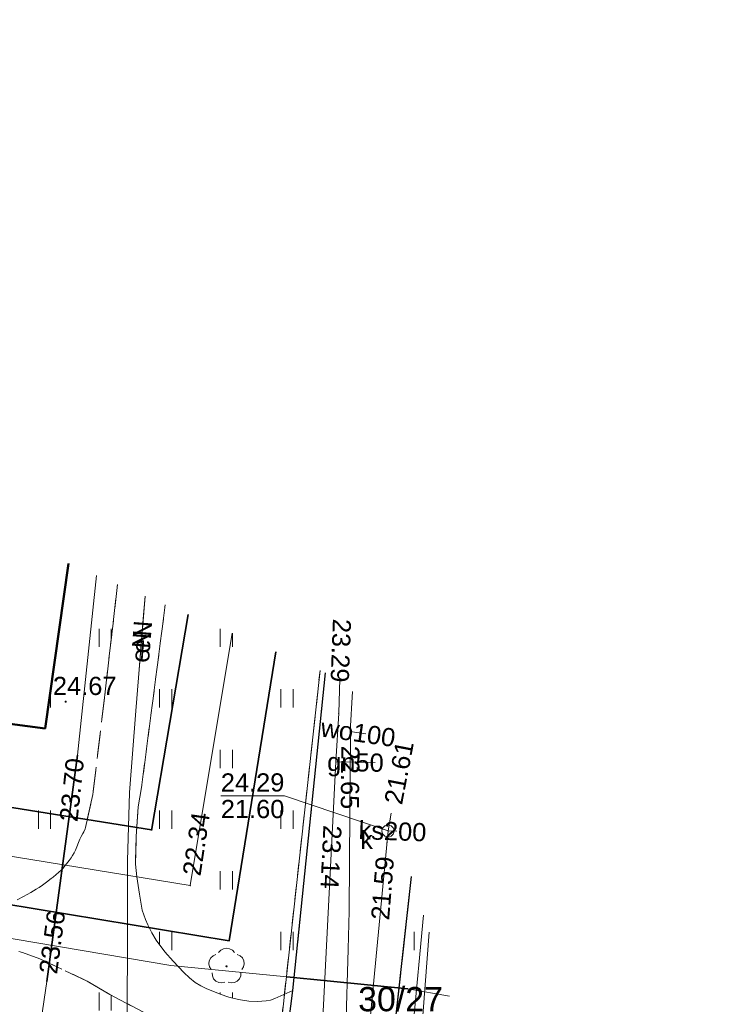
# Model space of a CAD drawing. Extents: x 7395144 to 7395446, y 6007497 to 6007827.
# Tile 62 of 62: x 7395384 to 7395413, y 6007753 to 6007793. Entities that reach past the tile are written whole.
import ezdxf
from ezdxf.enums import TextEntityAlignment as Align

# ---------------------------------------------------------------- set-up
doc = ezdxf.new("R2010")
doc.units = 0
doc.header["$PDSIZE"] = 0.75
for name, pattern in [('PRZER1-1', [2, 1, -1]), ('PRZER2-1', [3, 2, -1]), ('PRZER3-1', [4, 3, -1])]:
    doc.linetypes.add(name, pattern=pattern)
doc.layers.get('0').update_dxf_attribs({"linetype": 'CONTINUOUS', "lineweight": 13})
for name, color, linetype, lineweight in [('GESBZO', 7, 'CONTINUOUS', 50), ('GESDZI', 7, 'CONTINUOUS', 18), ('GESDZI_O', 7, 'CONTINUOUS', 18), ('GSLKRW', 7, 'CONTINUOUS', 25), ('GSPWPS', 7, 'CONTINUOUS', 13), ('GSPWPS_O', 7, 'CONTINUOUS', 13), ('GSSKOA', 7, 'PRZER3-1', 18), ('GSSKOD', 7, 'PRZER2-1', 18), ('GSSUTR', 7, 'PRZER2-1', 18), ('GULLOB', 7, 'CONTINUOUS', 35), ('GUPPRZ', 7, 'CONTINUOUS', 18), ('GUPPRZ_O', 7, 'CONTINUOUS', 18)]:
    doc.layers.add(name, color=color, linetype=linetype, lineweight=lineweight)
for name, color, linetype, lineweight, true_color in [('GESUZY', 7, 'PRZER1-1', 18, 0x008000), ('GSPRDL', 7, 'CONTINUOUS', 18, 0x008000), ('GULCPR', 7, 'CONTINUOUS', 18, 0xd200d2), ('GULEPR', 1, 'CONTINUOUS', 18, 0xff0000), ('GULEPR_O', 1, 'CONTINUOUS', 18, 0xff0000), ('GULGPR', 7, 'CONTINUOUS', 18, 0xbfbf00), ('GULGPR_O', 7, 'CONTINUOUS', 18, 0xbfbf00), ('GULKPR', 7, 'CONTINUOUS', 18, 0x803300), ('GULKPR_O', 7, 'CONTINUOUS', 18, 0x803300), ('GULTPR', 7, 'CONTINUOUS', 18, 0xff9100), ('GULWPR', 5, 'CONTINUOUS', 18, 0x0000ff), ('GULWPR_O', 5, 'CONTINUOUS', 18, 0x0000ff), ('GUPKSD', 7, 'CONTINUOUS', 18, 0x803300), ('GUPKSD_O', 7, 'CONTINUOUS', 18, 0x803300)]:
    doc.layers.add(name, color=color, linetype=linetype, lineweight=lineweight, true_color=true_color)
doc.styles.add('GEO-INFO', font='arial.ttf')
pattern_1 = [(90, (7390000, 6000000), (-2.5, 2.5), [0.75, -4.25]), (90, (7390000.5, 6000000), (-2.5, 2.5), [0.75, -4.25])]

# ---------------------------------------------------------------- blocks, each defined once
blk = doc.blocks.new('KOLO')
blk.add_hatch(color=0).paths.add_polyline_path([(-0.5, 0), (-0.482963, -0.12941), (-0.433013, -0.25), (-0.353553, -0.353553), (-0.25, -0.433013), (-0.12941, -0.482963), (0, -0.5), (0.12941, -0.482963), (0.25, -0.433013), (0.353553, -0.353553), (0.433013, -0.25), (0.482963, -0.12941), (0.5, 0), (0.482963, 0.12941), (0.433013, 0.25), (0.353553, 0.353553), (0.25, 0.433013), (0.12941, 0.482963), (0, 0.5), (-0.12941, 0.482963), (-0.25, 0.433013), (-0.353553, 0.353553), (-0.433013, 0.25), (-0.482963, 0.12941)])
blk = doc.blocks.new('SPDLP')
blk.add_hatch(color=0).paths.add_polyline_path([(0, -0.09), (0.027812, -0.085595), (0.052901, -0.072812), (0.072812, -0.052901), (0.085595, -0.027812), (0.09, 0), (0.085595, 0.027812), (0.072812, 0.052901), (0.052901, 0.072812), (0.027812, 0.085595), (0, 0.09), (-0.027812, 0.085595), (-0.052901, 0.072812), (-0.072812, 0.052901), (-0.085595, 0.027812), (-0.09, 0), (-0.085595, -0.027812), (-0.072812, -0.052901), (-0.052901, -0.072812), (-0.027812, -0.085595)])
at = {"color": 0}
for points in [[(-1.271938, -0.268652), (-1.40916, -0.048001), (-1.462858, 0.20623), (-1.426585, 0.463525), (-1.304695, 0.693003), (-1.11182, 0.867117), (-0.871109, 0.964971)], [(-0.648554, 1.126667), (-0.481106, 1.325358), (-0.255912, 1.454989), (0, 1.5), (0.255912, 1.454989), (0.481106, 1.325358), (0.648554, 1.126667)], [(0.871109, 0.964971), (1.11182, 0.867117), (1.304695, 0.693003), (1.426585, 0.463525), (1.462858, 0.20623), (1.40916, -0.048001), (1.271938, -0.268652)], [(-0.137547, -1.292703), (-0.389802, -1.355024), (-0.648184, -1.327532), (-0.881678, -1.213525), (-1.062258, -1.026689), (-1.168249, -0.78945), (-1.186929, -0.530282)], [(1.186929, -0.530282), (1.168249, -0.78945), (1.062258, -1.026689), (0.881678, -1.213525), (0.648184, -1.327532), (0.389802, -1.355024), (0.137547, -1.292703)]]:
    blk.add_lwpolyline(points, dxfattribs=at)
blk = doc.blocks.new('POINT')
at = {"color": 0}
blk.add_point((0, 0), dxfattribs=at)
blk = doc.blocks.new('OKRAG_PELNY')
at = {"color": 0}
blk.add_lwpolyline([(0, 0.5), (0.12941, 0.482963), (0.25, 0.433013), (0.353553, 0.353553), (0.433013, 0.25), (0.482963, 0.12941), (0.5, 0), (0.482963, -0.12941), (0.433013, -0.25), (0.353553, -0.353553), (0.25, -0.433013), (0.12941, -0.482963), (0, -0.5), (-0.12941, -0.482963), (-0.25, -0.433013), (-0.353553, -0.353553), (-0.433013, -0.25), (-0.482963, -0.12941), (-0.5, 0), (-0.482963, 0.12941), (-0.433013, 0.25), (-0.353553, 0.353553), (-0.25, 0.433013), (-0.12941, 0.482963)], close=True, dxfattribs=at)

msp = doc.modelspace()

# ---------------------------------------------------------------- hatches: boundary and pattern name
at = {"layer": 'GSSUTR', "linetype": 'Continuous', "lineweight": 18}
h = msp.add_hatch(dxfattribs=at)
h.set_pattern_fill('PTTU04', scale=0.5, style=0)
h.set_pattern_definition(pattern_1)
h.paths.add_polyline_path([(7395386.243, 6007770.935), (7395385.28, 6007764.14), (7395381.42, 6007764.64), (7395381.6, 6007765.87), (7395376.79, 6007766.56), (7395376.96, 6007767.75), (7395374.89, 6007768.05), (7395374.72, 6007766.87), (7395366.13, 6007768.07), (7395366.3, 6007769.28), (7395361.51, 6007769.98), (7395361.67, 6007771.17), (7395359.54, 6007771.44), (7395359.44, 6007770.24), (7395350.66, 6007771.47), (7395350.77, 6007772.56), (7395345.98, 6007773.19), (7395346.14, 6007774.38), (7395344.1, 6007774.67), (7395343.96, 6007773.57), (7395335.38, 6007774.78), (7395335.56, 6007775.94), (7395330.75, 6007776.64), (7395330.93, 6007777.83), (7395328.89, 6007778.1), (7395328.68, 6007776.92), (7395323.6, 6007777.56), (7395324.28, 6007782.9), (7395320.68, 6007783.37), (7395321.36, 6007787.22), (7395323.75, 6007786.95), (7395324.15, 6007790.55), (7395330.58, 6007789.84), (7395330.46, 6007788.65), (7395341.791, 6007786.954), (7395341.95, 6007787.78), (7395344.19, 6007787.43), (7395344.08, 6007786.611), (7395345.76, 6007786.36), (7395345.59, 6007785.18), (7395356.035, 6007783.761), (7395338.793, 6007791.082), (7395337.047, 6007791.408), (7395336.651, 6007791.47), (7395336.02, 6007791.574), (7395335.957, 6007791.253), (7395333.636, 6007791.576), (7395333.708, 6007791.955), (7395324.733, 6007793.164), (7395322.635, 6007793.362), (7395321.855, 6007792.398), (7395320.694, 6007791.005), (7395320.153, 6007790.253), (7395320.043, 6007790.098), (7395319.959, 6007789.963), (7395319.923, 6007789.897), (7395319.871, 6007789.776), (7395319.849, 6007789.7), (7395319.817, 6007789.581), (7395319.796, 6007789.514), (7395319.418, 6007788.472), (7395319.21, 6007787.873), (7395319.041, 6007787.358), (7395318.932, 6007786.98), (7395318.48, 6007785.255), (7395318.097, 6007783.782), (7395318.042, 6007783.551), (7395317.996, 6007783.314), (7395317.956, 6007783.07), (7395317.929, 6007782.854), (7395317.903, 6007782.571), (7395317.886, 6007782.219), (7395317.878, 6007781.759), (7395317.876, 6007781.355), (7395317.876, 6007780.575), (7395317.879, 6007780.331), (7395317.883, 6007779.98), (7395317.902, 6007779.55), (7395317.936, 6007779.155), (7395317.994, 6007778.675), (7395318.087, 6007778.087), (7395318.175, 6007777.62), (7395318.278, 6007777.145), (7395318.39, 6007776.689), (7395318.454, 6007776.453), (7395318.52, 6007776.228), (7395318.627, 6007775.901), (7395318.73, 6007775.637), (7395318.787, 6007775.504), (7395318.857, 6007775.359), (7395318.96, 6007775.167), (7395319.1, 6007774.93), (7395319.265, 6007774.644), (7395319.322, 6007774.533), (7395319.38, 6007774.421), (7395319.467, 6007774.251), (7395319.729, 6007773.715), (7395319.982, 6007773.246), (7395320.161, 6007772.97), (7395320.346, 6007772.722), (7395320.75, 6007772.225), (7395321.285, 6007771.581), (7395321.64, 6007771.191), (7395321.883, 6007770.951), (7395322.179, 6007770.703), (7395322.822, 6007770.199), (7395323.778, 6007769.318), (7395325.116, 6007768.08), (7395325.343, 6007767.892), (7395325.596, 6007767.714), (7395326.381, 6007767.228), (7395327.266, 6007766.661), (7395327.804, 6007766.333), (7395328.308, 6007766.052), (7395328.665, 6007765.877), (7395328.977, 6007765.737), (7395329.886, 6007765.331), (7395331.426, 6007764.54), (7395332.296, 6007764.12), (7395333.092, 6007763.78), (7395333.903, 6007763.448), (7395334.718, 6007763.105), (7395335.126, 6007762.946), (7395335.463, 6007762.832), (7395336.811, 6007762.458), (7395337.758, 6007762.188), (7395338.406, 6007762.022), (7395339.062, 6007761.893), (7395339.485, 6007761.837), (7395340.022, 6007761.801), (7395341.418, 6007761.755), (7395342.815, 6007761.708), (7395344.585, 6007761.559), (7395346.973, 6007761.496), (7395348.628, 6007761.508), (7395350.529, 6007761.4), (7395352.004, 6007761.386), (7395354.673, 6007761.341), (7395355.997, 6007761.35), (7395357.854, 6007761.349), (7395359.941, 6007761.356), (7395361.521, 6007761.398), (7395362.288, 6007761.394), (7395363.428, 6007761.368), (7395364.225, 6007761.344), (7395364.951, 6007761.312), (7395366.774, 6007761.185), (7395368.14, 6007761.065), (7395369.228, 6007760.943), (7395369.756, 6007760.875), (7395370.687, 6007760.735), (7395371.742, 6007760.534), (7395372.799, 6007760.358), (7395373.633, 6007760.169), (7395374.423, 6007759.94), (7395376.438, 6007759.291), (7395377.805, 6007758.814), (7395379.017, 6007758.322), (7395380.82, 6007757.535), (7395381.332, 6007757.329), (7395382.06, 6007757.068), (7395382.404, 6007756.973), (7395382.571, 6007756.942), (7395382.736, 6007756.918), (7395382.873, 6007756.906), (7395383.024, 6007756.9), (7395383.175, 6007756.902), (7395383.295, 6007756.905), (7395383.479, 6007756.911), (7395383.658, 6007756.923), (7395383.734, 6007756.932), (7395383.871, 6007756.965), (7395383.937, 6007756.988), (7395384.131, 6007757.075), (7395384.385, 6007757.211), (7395384.689, 6007757.375), (7395384.915, 6007757.505), (7395385.032, 6007757.579), (7395385.174, 6007757.676), (7395385.333, 6007757.795), (7395385.531, 6007757.946), (7395385.611, 6007758.009), (7395385.739, 6007758.114), (7395385.827, 6007758.192), (7395385.937, 6007758.298), (7395386.018, 6007758.382), (7395386.099, 6007758.472), (7395386.168, 6007758.554), (7395386.271, 6007758.687), (7395386.354, 6007758.808), (7395386.412, 6007758.904), (7395386.476, 6007759.016), (7395386.529, 6007759.122), (7395386.713, 6007759.568), (7395386.773, 6007759.683), (7395386.84, 6007759.801), (7395386.881, 6007759.875), (7395386.936, 6007760.004), (7395386.951, 6007760.06), (7395387.249, 6007761.413), (7395387.74, 6007765.525), (7395388.266, 6007770.076)], flags=0)
h = msp.add_hatch(dxfattribs=at)
h.set_pattern_fill('PTTU04', scale=0.5, style=0)
h.set_pattern_definition(pattern_1)
h.paths.add_polyline_path([(7395390.233, 6007769.241), (7395389.255, 6007761.705), (7395389.122, 6007760.9), (7395389.108, 6007760.698), (7395389.037, 6007759.685), (7395389.008, 6007758.543), (7395389.063, 6007758.026), (7395389.176, 6007757.31), (7395389.282, 6007756.641), (7395389.415, 6007756.261), (7395389.52, 6007756.04), (7395389.677, 6007755.715), (7395389.857, 6007755.406), (7395390.22, 6007754.93), (7395390.56, 6007754.543), (7395390.995, 6007754.071), (7395391.227, 6007753.852), (7395391.465, 6007753.665), (7395391.696, 6007753.523), (7395391.922, 6007753.411), (7395392.501, 6007753.186), (7395392.86, 6007753.064), (7395393.248, 6007752.956), (7395393.677, 6007752.888), (7395394.031, 6007752.876), (7395394.4, 6007752.901), (7395394.575, 6007752.936), (7395394.753, 6007753.004), (7395395.488, 6007753.334), (7395396.839, 6007766.436)], flags=0)
h = msp.add_hatch(dxfattribs=at)
h.set_pattern_fill('PTTU04', scale=0.5, style=0)
h.set_pattern_definition(pattern_1)
h.paths.add_polyline_path([(7395400.383, 6007758.027), (7395398.533, 6007741.307), (7395399.348, 6007740.473), (7395402.32, 6007737.72), (7395407.652, 6007735.174)], flags=0)
h = msp.add_hatch(dxfattribs=at)
h.set_pattern_fill('PTTU04', scale=0.5, style=0)
h.set_pattern_definition(pattern_1)
h.paths.add_polyline_path([(7395393.924, 6007748.788), (7395393.258, 6007749.444), (7395392.378, 6007750.32), (7395391.535, 6007751.015), (7395390.394, 6007751.807), (7395389.54, 6007752.324), (7395387.945, 6007753.173), (7395387.016, 6007753.721), (7395385.063, 6007754.644), (7395384.351, 6007754.898), (7395384.2, 6007754.942), (7395384.047, 6007754.968), (7395383.904, 6007754.979), (7395383.669, 6007754.972), (7395383.216, 6007754.891), (7395382.763, 6007754.754), (7395382.389, 6007754.615), (7395382.029, 6007754.449), (7395381.633, 6007754.224), (7395381.258, 6007753.969), (7395380.774, 6007753.596), (7395378.688, 6007751.426), (7395377.55, 6007750.08), (7395376.395, 6007748.838), (7395373.868, 6007746.19), (7395372.659, 6007744.901), (7395372.453, 6007744.497), (7395372.377, 6007744.336), (7395372.273, 6007744.114), (7395372.066, 6007743.611), (7395371.634, 6007742.251), (7395370.831, 6007739.864), (7395370.074, 6007737.78), (7395369.312, 6007735.238), (7395368.484, 6007732.497), (7395367.75, 6007729.649), (7395367.107, 6007726.996), (7395366.674, 6007724.813), (7395366.35, 6007723.462), (7395366, 6007721.348), (7395365.779, 6007720.017), (7395365.566, 6007718.072), (7395365.528, 6007716.904), (7395365.524, 6007716.779), (7395365.408, 6007715.438), (7395365.417, 6007714.114), (7395365.424, 6007712.384), (7395365.531, 6007710.647), (7395365.65, 6007709.442), (7395365.758, 6007708.444), (7395366.147, 6007706.355), (7395366.532, 6007704.955), (7395366.769, 6007703.971), (7395366.97, 6007703.195), (7395367.683, 6007701.512), (7395368.429, 6007700.077), (7395369.048, 6007699.158), (7395370.133, 6007697.887), (7395371.62, 6007696.495), (7395373.14, 6007695.278), (7395374.367, 6007694.33), (7395375.806, 6007693.551), (7395377.777, 6007692.72), (7395379.456, 6007692.159), (7395384.208, 6007691.504), (7395389.4, 6007690.78), (7395390.84, 6007703.56), (7395389.66, 6007703.69), (7395389.69, 6007703.98), (7395386.633, 6007704.642), (7395386.31, 6007702.32), (7395387.5, 6007702.16), (7395386.65, 6007695.89), (7395383.04, 6007696.39), (7395382.63, 6007693.98), (7395378.72, 6007694.5), (7395379.35, 6007698.04), (7395373.97, 6007698.93), (7395374.7, 6007704.02), (7395375.88, 6007703.86), (7395376.17, 6007705.84), (7395374.98, 6007706.01), (7395375.67, 6007710.87), (7395374.48, 6007711.04), (7395375.66, 6007719.57), (7395376.85, 6007719.41), (7395377.14, 6007721.53), (7395375.96, 6007721.7), (7395376.62, 6007726.51), (7395375.43, 6007726.68), (7395376.61, 6007735.21), (7395377.79, 6007735.04), (7395378.06, 6007737.12), (7395376.9, 6007737.27), (7395377.56, 6007742.1), (7395376.37, 6007742.26), (7395376.86, 6007746.1), (7395389.7, 6007744.24), (7395388.876, 6007738.22), (7395391.519, 6007737.858), (7395393.592, 6007737.641), (7395394.749, 6007747.484), (7395394.768, 6007747.633)], flags=0)

# ---------------------------------------------------------------- linework, layer by layer
at = {"layer": 'GESBZO', "color": 7, "linetype": 'Continuous', "lineweight": 50, "elevation": 10.18}
msp.add_lwpolyline([(7395386.243, 6007770.935), (7395385.28, 6007764.14), (7395381.42, 6007764.64)], dxfattribs=at)
at = {"layer": 'GESDZI', "color": 7, "linetype": 'Continuous', "lineweight": 18, "elevation": 10.22}
for points in [[(7395396.617, 6007766.53), (7395387.93, 6007687.6)], [(7395403.948, 6007746.819), (7395402.32, 6007737.72), (7395400.6, 6007717.63), (7395403.48, 6007715.12), (7395402.34, 6007702.67), (7395399.22, 6007692.51), (7395392.07, 6007693.43), (7395391.55, 6007686.44), (7395387.93, 6007687.6), (7395396.617, 6007766.53)]]:
    msp.add_lwpolyline(points, dxfattribs=at)
at = {"layer": 'GESUZY', "color": 96, "linetype": 'PRZER1-1', "lineweight": 18, "ltscale": 0.5, "true_color": 0x008000, "elevation": 10.08}
for points in [[(7395396.617, 6007766.53), (7395387.93, 6007687.6), (7395380.12, 6007687.98)], [(7395403.948, 6007746.819), (7395402.32, 6007737.72), (7395400.6, 6007717.63), (7395403.48, 6007715.12), (7395402.34, 6007702.67), (7395399.22, 6007692.51), (7395392.07, 6007693.43), (7395391.55, 6007686.44), (7395387.93, 6007687.6), (7395396.617, 6007766.53)]]:
    msp.add_lwpolyline(points, dxfattribs=at)
at = {"layer": 'GSLKRW', "color": 7, "linetype": 'Continuous', "lineweight": 25, "elevation": 10.18}
for points in [[(7395391.74, 6007721.89), (7395393.322, 6007735.348), (7395393.592, 6007737.641), (7395394.749, 6007747.484), (7395394.768, 6007747.633), (7395395.488, 6007753.334), (7395396.839, 6007766.436)], [(7395398.07, 6007719.49), (7395400.013, 6007734.813), (7395400.258, 6007736.746), (7395398.28, 6007739.021), (7395398.533, 6007741.307), (7395400.383, 6007758.027)]]:
    msp.add_lwpolyline(points, dxfattribs=at)
at = {"layer": 'GSSKOA', "color": 7, "linetype": 'PRZER3-1', "lineweight": 18, "ltscale": 0.5, "elevation": 10.18}
for points in [[(7395391.74, 6007721.89), (7395393.322, 6007735.348), (7395393.592, 6007737.641), (7395394.749, 6007747.484), (7395394.768, 6007747.633), (7395395.488, 6007753.334), (7395396.839, 6007766.436)], [(7395400.383, 6007758.027), (7395398.533, 6007741.307), (7395398.28, 6007739.021), (7395400.258, 6007736.746), (7395400.013, 6007734.813), (7395398.07, 6007719.49), (7395391.74, 6007721.89)]]:
    msp.add_lwpolyline(points, dxfattribs=at)
at = {"layer": 'GSSKOD', "color": 7, "linetype": 'PRZER2-1', "lineweight": 18, "ltscale": 0.5, "elevation": 10.18}
for points in [[(7395384.131, 6007757.075), (7395384.385, 6007757.211), (7395384.689, 6007757.375), (7395384.915, 6007757.505), (7395385.032, 6007757.579), (7395385.174, 6007757.676), (7395385.333, 6007757.795), (7395385.531, 6007757.946), (7395385.611, 6007758.009), (7395385.739, 6007758.114), (7395385.827, 6007758.192), (7395385.937, 6007758.298), (7395386.018, 6007758.382), (7395386.099, 6007758.472), (7395386.168, 6007758.554), (7395386.271, 6007758.687), (7395386.354, 6007758.808), (7395386.412, 6007758.904), (7395386.476, 6007759.016), (7395386.529, 6007759.122), (7395386.713, 6007759.568), (7395386.773, 6007759.683), (7395386.84, 6007759.801), (7395386.881, 6007759.875), (7395386.918, 6007759.955), (7395386.936, 6007760.004), (7395386.951, 6007760.06), (7395387.249, 6007761.413), (7395387.74, 6007765.525), (7395388.266, 6007770.076)], [(7395390.233, 6007769.241), (7395389.255, 6007761.705), (7395389.122, 6007760.9), (7395389.037, 6007759.685), (7395389.008, 6007758.543), (7395389.063, 6007758.026), (7395389.176, 6007757.31), (7395389.282, 6007756.641), (7395389.415, 6007756.261), (7395389.52, 6007756.04), (7395389.677, 6007755.715), (7395389.857, 6007755.406), (7395390.22, 6007754.93), (7395390.56, 6007754.543), (7395390.995, 6007754.071), (7395391.227, 6007753.852), (7395391.465, 6007753.665), (7395391.696, 6007753.523), (7395391.922, 6007753.411), (7395392.501, 6007753.186), (7395392.86, 6007753.064), (7395393.248, 6007752.956), (7395393.677, 6007752.888), (7395394.031, 6007752.876), (7395394.4, 6007752.901), (7395394.575, 6007752.936), (7395394.753, 6007753.004), (7395395.488, 6007753.334), (7395394.768, 6007747.633)], [(7395389.54, 6007752.324), (7395387.945, 6007753.173), (7395387.016, 6007753.721), (7395385.063, 6007754.644), (7395384.351, 6007754.898), (7395384.2, 6007754.942)]]:
    msp.add_lwpolyline(points, dxfattribs=at)
at = {"layer": 'GSSUTR', "color": 7, "linetype": 'PRZER2-1', "lineweight": 18, "ltscale": 0.5, "elevation": 10.1}
for points in [[(7395381.42, 6007764.64), (7395385.28, 6007764.14), (7395386.243, 6007770.935)], [(7395388.266, 6007770.076), (7395387.74, 6007765.525), (7395387.249, 6007761.413), (7395386.951, 6007760.06), (7395386.936, 6007760.004), (7395386.881, 6007759.875), (7395386.84, 6007759.801), (7395386.773, 6007759.683), (7395386.713, 6007759.568), (7395386.529, 6007759.122), (7395386.476, 6007759.016), (7395386.412, 6007758.904), (7395386.354, 6007758.808), (7395386.271, 6007758.687), (7395386.168, 6007758.554), (7395386.099, 6007758.472), (7395386.018, 6007758.382), (7395385.937, 6007758.298), (7395385.827, 6007758.192), (7395385.739, 6007758.114), (7395385.611, 6007758.009), (7395385.531, 6007757.946), (7395385.333, 6007757.795), (7395385.174, 6007757.676), (7395385.032, 6007757.579), (7395384.915, 6007757.505), (7395384.689, 6007757.375), (7395384.385, 6007757.211), (7395384.131, 6007757.075)], [(7395396.839, 6007766.436), (7395395.488, 6007753.334), (7395394.753, 6007753.004), (7395394.575, 6007752.936), (7395394.4, 6007752.901), (7395394.031, 6007752.876), (7395393.677, 6007752.888), (7395393.248, 6007752.956), (7395392.86, 6007753.064), (7395392.501, 6007753.186), (7395391.922, 6007753.411), (7395391.696, 6007753.523), (7395391.465, 6007753.665), (7395391.227, 6007753.852), (7395390.995, 6007754.071), (7395390.56, 6007754.543), (7395390.22, 6007754.93), (7395389.857, 6007755.406), (7395389.677, 6007755.715), (7395389.52, 6007756.04), (7395389.415, 6007756.261), (7395389.282, 6007756.641), (7395389.176, 6007757.31), (7395389.063, 6007758.026), (7395389.008, 6007758.543), (7395389.037, 6007759.685), (7395389.108, 6007760.698), (7395389.122, 6007760.9), (7395389.255, 6007761.705), (7395390.233, 6007769.241)], [(7395407.652, 6007735.174), (7395402.32, 6007737.72), (7395399.348, 6007740.473), (7395398.533, 6007741.307), (7395400.383, 6007758.027)], [(7395384.2, 6007754.942), (7395384.351, 6007754.898), (7395385.063, 6007754.644), (7395387.016, 6007753.721), (7395387.945, 6007753.173), (7395389.54, 6007752.324), (7395390.394, 6007751.807), (7395391.535, 6007751.015), (7395392.378, 6007750.32), (7395393.258, 6007749.444), (7395393.924, 6007748.788), (7395394.768, 6007747.633), (7395394.749, 6007747.484), (7395393.592, 6007737.641), (7395391.519, 6007737.858), (7395388.876, 6007738.22), (7395389.7, 6007744.24), (7395376.86, 6007746.1)]]:
    msp.add_lwpolyline(points, dxfattribs=at)
at = {"layer": 'GULCPR', "color": 212, "linetype": 'Continuous', "lineweight": 18, "true_color": 0xd200d2, "elevation": 10.14}
msp.add_lwpolyline([(7395392.987, 6007768.071), (7395391.263, 6007757.657), (7395371.544, 6007760.875), (7395370.606, 6007755.744)], dxfattribs=at)
at = {"layer": 'GULEPR', "color": 1, "linetype": 'Continuous', "lineweight": 18, "true_color": 0xff0000, "elevation": 10.14}
for points in [[(7395389.136, 6007766.231), (7395389.401, 6007769.594)], [(7395389.401, 6007769.594), (7395389.34, 6007768.822), (7395389.136, 6007766.231)], [(7395387.384, 6007718.758), (7395390.659, 6007718.363), (7395391.42, 6007718.319), (7395392.444, 6007728.184), (7395393.094, 6007734.202), (7395393.636, 6007740.1), (7395394.196, 6007745.869), (7395394.548, 6007749.361), (7395394.508, 6007750.046), (7395393.305, 6007750.297), (7395390.72, 6007750.929), (7395388.941, 6007751.413), (7395388.645, 6007751.557), (7395388.674, 6007754.735), (7395388.671, 6007758.679), (7395388.756, 6007761.499), (7395389.027, 6007764.867), (7395389.136, 6007766.231)], [(7395394.77, 6007702.18), (7395395.002, 6007702.98), (7395402.552, 6007702.292), (7395403.169, 6007707.935), (7395403.788, 6007715.132), (7395399.451, 6007720.951), (7395399.633, 6007723.029), (7395400.024, 6007731.23), (7395400.207, 6007736.361), (7395400.253, 6007737.759), (7395399.645, 6007741.66), (7395399.625, 6007743.441), (7395400.461, 6007751.899), (7395400.888, 6007756.438)]]:
    msp.add_lwpolyline(points, dxfattribs=at)
at = {"layer": 'GULGPR', "color": 52, "linetype": 'Continuous', "lineweight": 18, "true_color": 0xbfbf00, "elevation": 10.14}
for points in [[(7395404.889, 6007743.86), (7395404.79, 6007743.87), (7395393.74, 6007745.52), (7395384.4, 6007747.28), (7395385.35, 6007753.71), (7395386.61, 6007763.03), (7395387.396, 6007770.445)], [(7395397.434, 6007766.183), (7395397.386, 6007764.762), (7395397.267, 6007762.759), (7395396.212, 6007741.908), (7395395.384, 6007729.158), (7395395.933, 6007722.958), (7395396.245, 6007718.235), (7395398.154, 6007707.416), (7395400.518, 6007705.22), (7395400.957, 6007701.805), (7395402.124, 6007692.742), (7395402.55, 6007689.436), (7395407.548, 6007675.091), (7395412.793, 6007659.488), (7395412.954, 6007659.124)], [(7395397.267, 6007762.759), (7395398.887, 6007762.73)]]:
    msp.add_lwpolyline(points, dxfattribs=at)
at = {"layer": 'GULKPR', "color": 36, "linetype": 'Continuous', "lineweight": 18, "true_color": 0x803300, "elevation": 10.14}
for points in [[(7395409.291, 6007663.156), (7395402.794, 6007696.892), (7395394.37, 6007708.01), (7395394.66, 6007714.6), (7395396.485, 6007729.199), (7395399.418, 6007759.91), (7395399.552, 6007760.639)], [(7395399.418, 6007759.91), (7395399.788, 6007759.897)], [(7395401.112, 6007755.733), (7395399.584, 6007735.662), (7395398.954, 6007730.032), (7395398.8, 6007720.25), (7395396.709, 6007710.001), (7395396.02, 6007704.89)]]:
    msp.add_lwpolyline(points, dxfattribs=at)
at = {"layer": 'GULLOB', "color": 7, "linetype": 'Continuous', "lineweight": 35, "elevation": 10.12}
for points in [[(7395391.172, 6007768.842), (7395389.66, 6007759.934)], [(7395372.148, 6007755.364), (7395372.862, 6007758.678), (7395392.867, 6007755.38), (7395394.795, 6007767.303)], [(7395389.664, 6007759.958), (7395370.226, 6007763.071), (7395369.064, 6007756.124)], [(7395385.35, 6007753.71), (7395386.61, 6007763.03)], [(7395400.236, 6007753.397), (7395395.246, 6007753.899)]]:
    msp.add_lwpolyline(points, dxfattribs=at)
at = {"layer": 'GULTPR', "color": 30, "linetype": 'Continuous', "lineweight": 18, "true_color": 0xff9100, "elevation": 10.14}
msp.add_lwpolyline([(7395375.442, 6007756.395), (7395375.748, 6007756.858), (7395390.464, 6007754.359), (7395395.246, 6007753.899), (7395400.236, 6007753.397), (7395401.95, 6007753.101)], dxfattribs=at)
at = {"layer": 'GULWPR', "color": 5, "linetype": 'Continuous', "lineweight": 18, "true_color": 0x0000ff, "elevation": 10.14}
for points in [[(7395397.678, 6007751.736), (7395397.774, 6007755.034), (7395397.82, 6007756.609), (7395397.847, 6007760.658), (7395397.868, 6007763.732), (7395397.864, 6007764.009), (7395397.952, 6007765.668)], [(7395397.864, 6007764.009), (7395398.51, 6007763.915)]]:
    msp.add_lwpolyline(points, dxfattribs=at)
at = {"layer": 'GUPPRZ_O', "color": 36, "linetype": 'Continuous', "lineweight": 9, "true_color": 0x803300, "elevation": 10.8, "flags": 128}
for points in [[(7395392.524, 6007761.363), (7395395.145, 6007761.366), (7395399.418, 6007759.91)], [(7395392.524, 6007761.363), (7395395.145, 6007761.366)]]:
    msp.add_lwpolyline(points, dxfattribs=at)

# ---------------------------------------------------------------- block references
at = {"layer": 'GSPRDL', "color": 96, "lineweight": 18, "true_color": 0x008000, "xscale": 0.5, "yscale": 0.5}
msp.add_blockref('SPDLP', (7395392.76, 6007754.33, 10.12), dxfattribs=at)
at = {"layer": 'GSPWPS', "color": 7, "lineweight": 13, "xscale": 0.09, "yscale": 0.09}
msp.add_blockref('KOLO', (7395386.125, 6007765.241, 10.08), dxfattribs=at)
at = {"layer": 'GUPKSD', "color": 36, "lineweight": 18, "true_color": 0x803300, "xscale": 0.5, "yscale": 0.5}
msp.add_blockref('OKRAG_PELNY', (7395399.418, 6007759.91, 10.16), dxfattribs=at)
at = {"layer": 'GUPPRZ', "color": 52, "lineweight": 18, "true_color": 0xbfbf00}
for p in [(7395397.386, 6007764.762, 10.16), (7395386.61, 6007763.03, 10.16), (7395397.267, 6007762.759, 10.16), (7395385.35, 6007753.71, 10.16)]:
    msp.add_blockref('POINT', p, dxfattribs=at)
at = {"layer": 'GUPPRZ', "color": 5, "lineweight": 18, "true_color": 0x0000ff}
msp.add_blockref('POINT', (7395397.868, 6007763.732, 10.16), dxfattribs=at)
at = {"layer": 'GUPPRZ', "color": 36, "lineweight": 18, "true_color": 0x803300}
for p in [(7395399.509, 6007760.401, 10.16), (7395399.418, 6007759.91, 10.16), (7395399.372, 6007759.424, 10.16)]:
    msp.add_blockref('POINT', p, dxfattribs=at)
at = {"layer": 'GUPPRZ', "color": 212, "lineweight": 18, "true_color": 0xd200d2}
msp.add_blockref('POINT', (7395391.263, 6007757.657, 10.16), dxfattribs=at)

# ---------------------------------------------------------------- texts
at = {"layer": 'GESDZI_O', "color": 7, "linetype": 'Continuous', "lineweight": 0, "style": 'GEO-INFO'}
msp.add_text('30/27', height=1, dxfattribs=at).set_placement((7395399.935, 6007752.997, 10.81), align=Align.MIDDLE)
at = {"layer": 'GSPWPS_O', "color": 7, "linetype": 'Continuous', "lineweight": 0, "style": 'GEO-INFO'}
msp.add_text('24.67', height=0.75, rotation=0.0456, dxfattribs=at).set_placement((7395386.913, 6007765.892, 10.8), align=Align.MIDDLE)
at = {"layer": 'GULEPR_O', "color": 1, "linetype": 'Continuous', "lineweight": 0, "true_color": 0xff0000, "style": 'GEO-INFO'}
for rotation, p in [(85.5021, (7395389.268, 6007767.913, 10.8)), (85.4982, (7395389.238, 6007767.526, 10.8))]:
    msp.add_text('eN', height=0.75, rotation=rotation, dxfattribs=at).set_placement(p, align=Align.MIDDLE_CENTER)
at = {"layer": 'GULGPR_O', "color": 52, "linetype": 'Continuous', "lineweight": 0, "true_color": 0xbfbf00, "style": 'GEO-INFO'}
msp.add_text('gn50', height=0.75, rotation=358.9698, dxfattribs=at).set_placement((7395398.077, 6007762.744, 10.8), align=Align.MIDDLE_CENTER)
at = {"layer": 'GULKPR_O', "color": 36, "linetype": 'Continuous', "lineweight": 0, "true_color": 0x803300, "style": 'GEO-INFO'}
msp.add_text('ks200', height=0.75, rotation=357.9542, dxfattribs=at).set_placement((7395399.603, 6007759.903, 10.8), align=Align.MIDDLE_CENTER)
at = {"layer": 'GULWPR_O', "color": 5, "linetype": 'Continuous', "lineweight": 0, "true_color": 0x0000ff, "style": 'GEO-INFO'}
msp.add_text('wo100', height=0.75, rotation=351.7029, dxfattribs=at).set_placement((7395398.187, 6007763.962, 10.8), align=Align.MIDDLE_CENTER)
at = {"layer": 'GUPKSD_O', "color": 36, "linetype": 'Continuous', "lineweight": 0, "true_color": 0x803300, "style": 'GEO-INFO'}
msp.add_text('k', height=0.75, dxfattribs=at).set_placement((7395398.797, 6007759.166, 10.8), align=Align.RIGHT)
at = {"layer": 'GUPPRZ_O', "color": 52, "linetype": 'Continuous', "lineweight": 0, "true_color": 0xbfbf00, "style": 'GEO-INFO'}
for s, rotation, p in [('23.29', 267.7994, (7395397.474, 6007767.347, 10.8)), ('23.14', 267.2265, (7395397.069, 6007758.836, 10.8))]:
    msp.add_text(s, height=0.75, rotation=rotation, dxfattribs=at).set_placement(p, align=Align.MIDDLE)
at = {"layer": 'GUPPRZ_O', "color": 5, "linetype": 'Continuous', "lineweight": 0, "true_color": 0x0000ff, "style": 'GEO-INFO'}
msp.add_text('22.65', height=0.75, rotation=269.5183, dxfattribs=at).set_placement((7395397.857, 6007762.118, 10.8), align=Align.MIDDLE)
at = {"layer": 'GUPPRZ_O', "color": 36, "linetype": 'Continuous', "lineweight": 0, "true_color": 0x803300, "style": 'GEO-INFO'}
for s, rotation, p in [('21.61', 79.1138, (7395399.871, 6007762.318, 10.8)), ('21.59', 85.4163, (7395399.193, 6007757.551, 10.8))]:
    msp.add_text(s, height=0.75, rotation=rotation, dxfattribs=at).set_placement(p, align=Align.MIDDLE)
at = {"layer": 'GUPPRZ_O', "color": 52, "linetype": 'Continuous', "lineweight": 0, "true_color": 0xbfbf00, "style": 'GEO-INFO'}
for s, rotation, p in [('23.70', 83.951, (7395386.241, 6007760.302, 10.8)), ('23.56', 82.395, (7395385.397, 6007754.031, 10.8))]:
    msp.add_text(s, height=0.75, rotation=rotation, dxfattribs=at).set_placement(p, align=Align.MIDDLE_LEFT)
at = {"layer": 'GUPPRZ_O', "color": 36, "linetype": 'Continuous', "lineweight": 0, "true_color": 0x803300, "style": 'GEO-INFO'}
for s, p in [('24.29', (7395392.524, 6007761.536, 10.8)), ('21.60', (7395392.524, 6007760.441, 10.8))]:
    msp.add_text(s, height=0.75, rotation=0.0456, dxfattribs=at).set_placement(p)
at = {"layer": 'GUPPRZ_O', "color": 212, "linetype": 'Continuous', "lineweight": 0, "true_color": 0xd200d2, "style": 'GEO-INFO'}
msp.add_text('22.34', height=0.75, rotation=81.4056, dxfattribs=at).set_placement((7395391.509, 6007759.375, 10.8), align=Align.MIDDLE)

doc.saveas('drawing.dxf')
